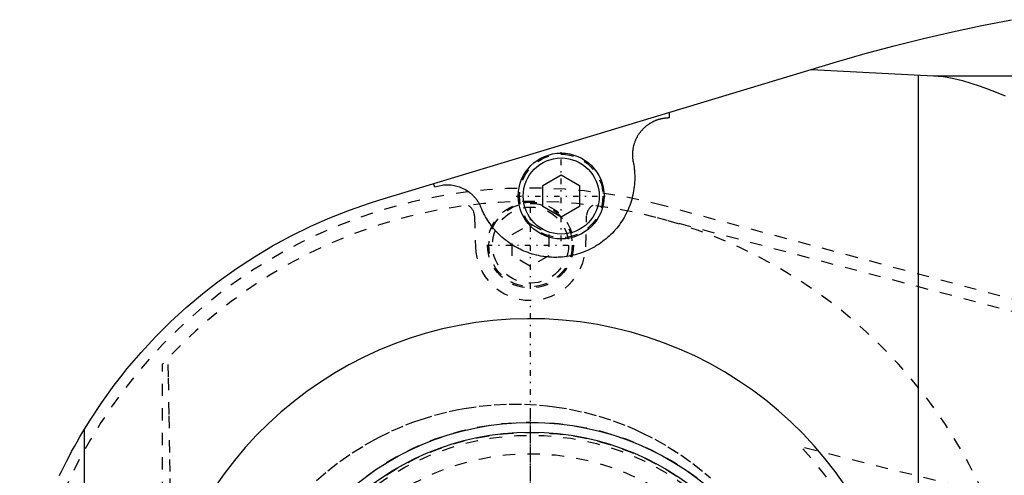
# Model space of a CAD drawing. Extents: x -392 to 140, y -100 to 100.
# Tile 3 of 11: x -392 to -311, y 18 to 55. Entities that reach past the tile are written whole.
import ezdxf

# ---------------------------------------------------------------- set-up
doc = ezdxf.new("R2010")
doc.units = 0
doc.linetypes.add('CENTER', pattern=[1.5, 0.45, -0.5, 0.05, -0.5])
doc.linetypes.add('DASHED', pattern=[2, 1, -1])
for name, color, linetype in [('AM_0', 7, 'CONTINUOUS'), ('AM_3', 7, 'DASHED'), ('AM_7', 7, 'CENTER')]:
    doc.layers.add(name, color=color, linetype=linetype)

msp = doc.modelspace()

# ---------------------------------------------------------------- linework, layer by layer
at = {"layer": 'AM_0', "color": 7, "linetype": 'CONTINUOUS'}
for p, q in [((-362.297, 40.682), (-326.232, 51.584)), ((-327.093, 51.323), (-317.141, 50.806)), ((-318.364, -50.865), (-318.364, 50.865)), ((-317.141, 50.806), (-224.273, 50.806)), ((-338.689, 47.818), (-338.689, 47.36)), ((-349, 41.866), (-347.5, 42.732)), ((-347.5, 42.732), (-346, 41.866)), ((-357.806, 41.709), (-357.914, 42.007)), ((-349, 40.134), (-349, 41.866)), ((-346, 41.866), (-346, 40.134)), ((-347.5, 39.268), (-349, 40.134)), ((-346, 40.134), (-347.5, 39.268)), ((-386.365, -21.997), (-386.365, 21.997))]:
    msp.add_line(p, q, dxfattribs=at)
for points in [[(-326.232, 51.584, 0), (-325.06, 51.933, 0), (-322.707, 52.602, 0), (-320.343, 53.233, 0), (-319.158, 53.534, 0), (-317.97, 53.826, 0), (-315.587, 54.379, 0), (-313.196, 54.894, 0), (-310.797, 55.37, 0)], [(-317.141, 50.806, 0), (-317.088, 50.804, 0), (-316.981, 50.798, 0), (-316.873, 50.79, 0), (-316.819, 50.785, 0), (-316.764, 50.78, 0), (-316.655, 50.769, 0), (-316.545, 50.757, 0), (-316.156, 50.703, 0), (-315.477, 50.574, 0), (-315.134, 50.495, 0), (-314.789, 50.406, 0), (-314.1, 50.207, 0), (-313.42, 49.985, 0), (-312.738, 49.742, 0), (-312.033, 49.471, 0), (-311.311, 49.178, 0)], [(-338.689, 47.36, 0), (-338.714, 47.36, 0), (-338.765, 47.359, 0), (-338.815, 47.357, 0), (-338.84, 47.356, 0), (-338.865, 47.355, 0), (-338.916, 47.351, 0), (-338.966, 47.347, 0), (-339.016, 47.342, 0), (-339.066, 47.336, 0), (-339.116, 47.329, 0), (-339.141, 47.326, 0), (-339.166, 47.322, 0), (-339.216, 47.313, 0), (-339.265, 47.304, 0), (-339.315, 47.294, 0), (-339.364, 47.283, 0), (-339.413, 47.271, 0), (-339.438, 47.265, 0), (-339.462, 47.259, 0), (-339.511, 47.245, 0), (-339.559, 47.231, 0), (-339.583, 47.224, 0), (-339.607, 47.216, 0), (-339.655, 47.2, 0), (-339.703, 47.184, 0), (-339.726, 47.175, 0), (-339.75, 47.166, 0), (-339.797, 47.148, 0), (-339.844, 47.129, 0), (-339.89, 47.109, 0), (-339.936, 47.088, 0), (-339.982, 47.067, 0), (-340.005, 47.056, 0), (-340.027, 47.045, 0), (-340.072, 47.022, 0), (-340.117, 46.998, 0), (-340.161, 46.974, 0), (-340.205, 46.949, 0), (-340.248, 46.923, 0), (-340.269, 46.91, 0), (-340.291, 46.897, 0), (-340.333, 46.869, 0), (-340.375, 46.841, 0), (-340.417, 46.813, 0), (-340.458, 46.783, 0), (-340.498, 46.753, 0), (-340.518, 46.738, 0), (-340.538, 46.722, 0), (-340.578, 46.691, 0), (-340.617, 46.659, 0), (-340.655, 46.626, 0), (-340.693, 46.593, 0), (-340.73, 46.559, 0), (-340.748, 46.541, 0), (-340.767, 46.524, 0), (-340.803, 46.489, 0), (-340.838, 46.453, 0), (-340.873, 46.417, 0), (-340.907, 46.38, 0), (-340.941, 46.342, 0), (-340.958, 46.323, 0), (-340.974, 46.304, 0), (-341.006, 46.265, 0), (-341.038, 46.226, 0), (-341.054, 46.206, 0), (-341.069, 46.186, 0), (-341.1, 46.146, 0), (-341.129, 46.105, 0), (-341.144, 46.085, 0), (-341.158, 46.064, 0), (-341.187, 46.022, 0), (-341.214, 45.98, 0), (-341.241, 45.937, 0), (-341.267, 45.894, 0), (-341.293, 45.85, 0), (-341.305, 45.829, 0), (-341.317, 45.806, 0), (-341.341, 45.762, 0), (-341.364, 45.717, 0), (-341.387, 45.672, 0), (-341.409, 45.627, 0), (-341.429, 45.581, 0), (-341.44, 45.558, 0), (-341.45, 45.534, 0), (-341.469, 45.488, 0), (-341.487, 45.441, 0), (-341.505, 45.394, 0), (-341.522, 45.346, 0), (-341.538, 45.298, 0), (-341.546, 45.274, 0), (-341.554, 45.25, 0), (-341.568, 45.202, 0), (-341.582, 45.154, 0), (-341.595, 45.105, 0), (-341.607, 45.056, 0), (-341.618, 45.007, 0), (-341.624, 44.982, 0), (-341.629, 44.957, 0), (-341.639, 44.908, 0), (-341.647, 44.858, 0), (-341.655, 44.808, 0), (-341.662, 44.758, 0), (-341.669, 44.708, 0), (-341.672, 44.683, 0), (-341.674, 44.658, 0), (-341.679, 44.608, 0), (-341.682, 44.558, 0), (-341.684, 44.533, 0), (-341.685, 44.507, 0), (-341.687, 44.457, 0), (-341.689, 44.407, 0), (-341.689, 44.381, 0), (-341.689, 44.356, 0), (-341.689, 44.306, 0), (-341.687, 44.255, 0), (-341.685, 44.205, 0), (-341.682, 44.154, 0), (-341.678, 44.104, 0), (-341.676, 44.079, 0), (-341.673, 44.054, 0), (-341.668, 44.004, 0), (-341.661, 43.954, 0), (-341.654, 43.904, 0), (-341.646, 43.854, 0), (-341.637, 43.804, 0), (-341.632, 43.78, 0), (-341.627, 43.755, 0), (-341.617, 43.706, 0), (-341.605, 43.657, 0), (-341.599, 43.632, 0)], [(-341.599, 43.632, 0), (-341.584, 43.544, 0), (-341.558, 43.369, 0), (-341.537, 43.192, 0), (-341.528, 43.104, 0), (-341.52, 43.015, 0), (-341.509, 42.838, 0), (-341.502, 42.661, 0), (-341.5, 42.483, 0), (-341.503, 42.305, 0), (-341.511, 42.128, 0), (-341.516, 42.039, 0), (-341.523, 41.95, 0), (-341.541, 41.774, 0), (-341.563, 41.597, 0), (-341.59, 41.422, 0), (-341.622, 41.247, 0), (-341.659, 41.073, 0), (-341.679, 40.987, 0), (-341.7, 40.9, 0), (-341.746, 40.729, 0), (-341.797, 40.558, 0), (-341.824, 40.474, 0), (-341.852, 40.39, 0), (-341.912, 40.222, 0), (-341.977, 40.057, 0), (-342.011, 39.975, 0), (-342.046, 39.893, 0), (-342.119, 39.731, 0), (-342.197, 39.572, 0), (-342.279, 39.414, 0), (-342.366, 39.259, 0), (-342.456, 39.106, 0), (-342.503, 39.031, 0), (-342.551, 38.956, 0), (-342.65, 38.808, 0), (-342.753, 38.663, 0), (-342.86, 38.521, 0), (-342.971, 38.382, 0), (-343.085, 38.246, 0), (-343.144, 38.18, 0), (-343.203, 38.114, 0), (-343.325, 37.984, 0), (-343.45, 37.858, 0), (-343.578, 37.736, 0), (-343.71, 37.616, 0), (-343.845, 37.501, 0), (-343.914, 37.445, 0), (-343.984, 37.389, 0), (-344.125, 37.281, 0), (-344.269, 37.178, 0), (-344.416, 37.078, 0), (-344.565, 36.982, 0), (-344.717, 36.89, 0), (-344.794, 36.845, 0), (-344.872, 36.802, 0), (-345.029, 36.719, 0), (-345.188, 36.64, 0), (-345.349, 36.565, 0), (-345.512, 36.495, 0), (-345.678, 36.429, 0), (-345.761, 36.398, 0), (-345.844, 36.368, 0), (-346.013, 36.311, 0), (-346.183, 36.259, 0), (-346.268, 36.235, 0), (-346.354, 36.212, 0), (-346.526, 36.169, 0), (-346.7, 36.131, 0), (-346.787, 36.114, 0), (-346.875, 36.098, 0), (-347.05, 36.07, 0), (-347.226, 36.046, 0), (-347.403, 36.027, 0), (-347.58, 36.014, 0), (-347.757, 36.005, 0), (-347.846, 36.002, 0), (-347.935, 36, 0), (-348.113, 36.001, 0), (-348.29, 36.006, 0), (-348.468, 36.017, 0), (-348.645, 36.032, 0), (-348.821, 36.052, 0), (-348.909, 36.064, 0), (-348.997, 36.077, 0), (-349.172, 36.107, 0), (-349.347, 36.141, 0), (-349.52, 36.18, 0), (-349.692, 36.224, 0), (-349.863, 36.273, 0), (-349.948, 36.299, 0), (-350.032, 36.326, 0), (-350.2, 36.384, 0), (-350.367, 36.446, 0), (-350.531, 36.513, 0), (-350.694, 36.585, 0), (-350.855, 36.66, 0), (-350.934, 36.7, 0), (-351.013, 36.741, 0), (-351.17, 36.825, 0), (-351.324, 36.914, 0), (-351.475, 37.007, 0), (-351.624, 37.104, 0), (-351.77, 37.205, 0), (-351.842, 37.257, 0), (-351.913, 37.31, 0), (-352.054, 37.419, 0), (-352.191, 37.532, 0), (-352.259, 37.589, 0), (-352.325, 37.648, 0), (-352.456, 37.768, 0), (-352.584, 37.892, 0), (-352.646, 37.955, 0), (-352.708, 38.019, 0), (-352.829, 38.149, 0), (-352.946, 38.283, 0), (-353.059, 38.419, 0), (-353.169, 38.559, 0), (-353.275, 38.702, 0), (-353.326, 38.774, 0), (-353.377, 38.847, 0), (-353.475, 38.996, 0), (-353.568, 39.147, 0), (-353.658, 39.3, 0), (-353.743, 39.456, 0), (-353.824, 39.614, 0), (-353.863, 39.694, 0), (-353.901, 39.774, 0), (-353.973, 39.937, 0), (-354.041, 40.101, 0), (-354.073, 40.184, 0)], [(-354.073, 40.184, 0), (-354.082, 40.202, 0), (-354.1, 40.239, 0), (-354.119, 40.275, 0), (-354.129, 40.293, 0), (-354.138, 40.312, 0), (-354.158, 40.347, 0), (-354.178, 40.383, 0), (-354.199, 40.418, 0), (-354.22, 40.454, 0), (-354.241, 40.488, 0), (-354.252, 40.506, 0), (-354.263, 40.523, 0), (-354.286, 40.557, 0), (-354.309, 40.591, 0), (-354.332, 40.624, 0), (-354.356, 40.658, 0), (-354.38, 40.691, 0), (-354.393, 40.707, 0), (-354.405, 40.723, 0), (-354.431, 40.755, 0), (-354.456, 40.787, 0), (-354.469, 40.803, 0), (-354.482, 40.819, 0), (-354.509, 40.85, 0), (-354.536, 40.881, 0), (-354.549, 40.896, 0), (-354.563, 40.911, 0), (-354.591, 40.941, 0), (-354.619, 40.971, 0), (-354.648, 41, 0), (-354.677, 41.029, 0), (-354.706, 41.058, 0), (-354.721, 41.072, 0), (-354.736, 41.086, 0), (-354.766, 41.114, 0), (-354.797, 41.141, 0), (-354.828, 41.168, 0), (-354.859, 41.194, 0), (-354.89, 41.22, 0), (-354.906, 41.233, 0), (-354.922, 41.246, 0), (-354.955, 41.271, 0), (-354.987, 41.296, 0), (-355.104, 41.378, 0), (-355.313, 41.507, 0), (-355.532, 41.618, 0), (-355.645, 41.667, 0), (-355.76, 41.711, 0), (-355.994, 41.785, 0), (-356.233, 41.84, 0), (-356.477, 41.875, 0), (-356.722, 41.889, 0), (-356.967, 41.884, 0), (-357.09, 41.874, 0), (-357.212, 41.859, 0), (-357.453, 41.814, 0), (-357.69, 41.749, 0), (-357.806, 41.709, 0)], [(-386.365, 21.997, 0), (-385.909, 22.733, 0), (-384.953, 24.177, 0), (-383.94, 25.58, 0), (-383.412, 26.266, 0), (-382.87, 26.941, 0), (-381.746, 28.257, 0), (-380.569, 29.527, 0), (-379.341, 30.747, 0), (-378.064, 31.916, 0), (-376.741, 33.033, 0), (-376.063, 33.57, 0), (-375.374, 34.094, 0), (-373.964, 35.099, 0), (-372.515, 36.046, 0), (-371.028, 36.933, 0), (-369.507, 37.759, 0), (-367.953, 38.522, 0), (-367.165, 38.88, 0), (-366.369, 39.221, 0), (-364.758, 39.855, 0), (-363.123, 40.423, 0), (-362.297, 40.682, 0)], [(-388.392, 18.229, 0), (-388.305, 18.411, 0), (-388.215, 18.597, 0), (-388.027, 18.979, 0), (-387.829, 19.371, 0), (-387.622, 19.769, 0), (-387.408, 20.171, 0), (-387.189, 20.573, 0), (-387.078, 20.772, 0), (-386.965, 20.972, 0), (-386.733, 21.376, 0), (-386.49, 21.789, 0), (-386.365, 21.997, 0)]]:
    msp.add_polyline3d(points, dxfattribs=at)
for centre, radius in [((-347.5, 41), 3.5), ((-347.5, 41), 3.1), ((-350, 0), 22.55), ((-350, 0), 21.75)]:
    msp.add_circle(centre, radius, dxfattribs=at)
msp.add_arc((-350, 0), 31, 199.79828, 166.9497, dxfattribs=at)
at = {"layer": 'AM_3', "color": 6, "linetype": 'DASHED'}
for p, q in [((-292.411, 27.679), (-339.218, 40.225)), ((-354.57, 39.389), (-354.498, 36.871)), ((-345.502, 36.871), (-345.43, 39.389)), ((-351.5, 37.866), (-350, 38.732)), ((-350, 38.732), (-348.5, 37.866)), ((-292.447, 26.753), (-339.646, 39.215)), ((-351.5, 36.134), (-351.5, 37.866)), ((-348.5, 37.866), (-348.5, 36.134)), ((-350, 35.268), (-351.5, 36.134)), ((-348.5, 36.134), (-350, 35.268)), ((-380, -27.295), (-380, 27.295)), ((-305.338, 14.906), (-327.916, 20.535))]:
    msp.add_line(p, q, dxfattribs=at)
for points in [[(-379.549, -27.783, 0), (-379.519, -26.259, 0), (-379.463, -23.188, 0), (-379.411, -20.091, 0), (-379.388, -18.537, 0), (-379.366, -16.979, 0), (-379.326, -13.859, 0), (-379.293, -10.742, 0), (-379.269, -7.637, 0), (-379.252, -4.555, 0), (-379.244, -1.507, 0), (-379.243, 0, 0), (-379.244, 1.507, 0), (-379.252, 4.555, 0), (-379.269, 7.637, 0), (-379.293, 10.742, 0), (-379.326, 13.859, 0), (-379.366, 16.979, 0), (-379.388, 18.537, 0), (-379.411, 20.091, 0), (-379.463, 23.188, 0), (-379.519, 26.259, 0), (-379.549, 27.783, 0)], [(-367.45, 17.803, 0), (-366.515, 18.607, 0), (-365.54, 19.363, 0), (-364.528, 20.068, 0), (-363.481, 20.721, 0), (-362.945, 21.027, 0), (-362.402, 21.319, 0), (-361.293, 21.861, 0), (-360.159, 22.345, 0), (-359.582, 22.565, 0), (-359, 22.771, 0), (-357.822, 23.137, 0), (-356.626, 23.442, 0), (-356.023, 23.572, 0), (-355.417, 23.686, 0), (-354.196, 23.867, 0), (-352.967, 23.986, 0), (-351.735, 24.041, 0), (-350.5, 24.034, 0), (-349.268, 23.963, 0), (-348.654, 23.904, 0), (-348.042, 23.83, 0), (-346.823, 23.634, 0), (-345.616, 23.375, 0), (-344.424, 23.056, 0), (-343.251, 22.676, 0), (-342.098, 22.236, 0), (-341.53, 21.994, 0), (-340.969, 21.738, 0), (-339.867, 21.182, 0), (-338.795, 20.572, 0), (-337.756, 19.907, 0), (-336.753, 19.189, 0), (-335.787, 18.422, 0), (-335.319, 18.02, 0)]]:
    msp.add_polyline3d(points, dxfattribs=at)
for centre, radius in [((-347.5, 41), 3.4), ((-350, 37), 3.5), ((-350, 37), 3.4), ((-350, 37), 3.1), ((-350, 0), 22.57), ((-350, 0), 21.744), ((-350, 0), 21.724), ((-350, 0), 21.5), ((-350, 0), 21.5), ((-350, 0), 20)]:
    msp.add_circle(centre, radius, dxfattribs=at)
for centre, radius, start, end in [((-350, 0), 41.645, 74.99531, 285.00469), ((-350, 0), 40.559, 24.53508, 137.70273), ((-355.57, 39.36), 1, 1.64401, 61.41906), ((-344.43, 39.36), 1, 118.58094, 178.35599), ((-350, 37), 4.5, 181.64401, 358.35599), ((-350, 0), 30.156, 317.08112, 42.91888)]:
    msp.add_arc(centre, radius, start, end, dxfattribs=at)
at = {"layer": 'AM_7', "color": 4, "linetype": 'CENTER'}
for p, q in [((-347.5, 37.325), (-347.5, 44.675)), ((-351.175, 41), (-343.825, 41)), ((-350, 33.43), (-350, 40.57)), ((-353.57, 37), (-346.43, 37)), ((-350, -32.55), (-350, 32.55)), ((-350, -23.699), (-350, 23.699)), ((-350, -22.575), (-350, 22.575))]:
    msp.add_line(p, q, dxfattribs=at)

doc.saveas('drawing.dxf')
